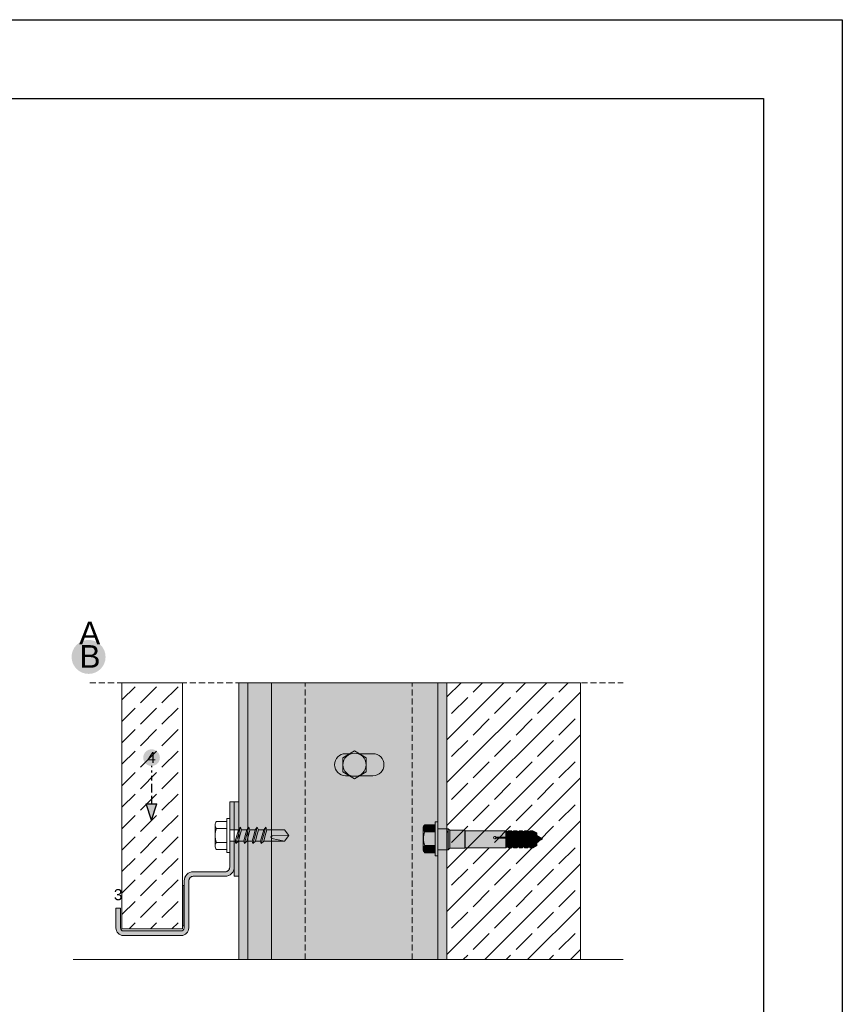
# Model space of a CAD drawing. Extents: x -106507 to -42801, y 48734 to 74234.
# Tile 69 of 69: x -45512 to -42801, y 70990 to 74234. Entities that reach past the tile are written whole.
import ezdxf

# ---------------------------------------------------------------- set-up
doc = ezdxf.new("R2010")
doc.units = 0
doc.header["$MEASUREMENT"] = 0
doc.linetypes.add('Hidden Line', pattern=[30, 20, -10])
for name, color, linetype, lineweight, true_color in [('2D - Ogólne_Pen_No__2', 7, 'Continuous', 15, 0x7f7f7f), ('2D - Ogólne_Pen_No__5', 7, 'Continuous', 25, 0x40a5ff), ('2D - Ogólne_Pen_No__82', 7, 'Continuous', 20, 0xaaaaaa), ('2D Drafting - General_Pen_No__102', 7, 'Continuous', 13, 0xcccccc), ('2D Drafting - General_Pen_No__141', 7, 'Continuous', 0, 0xe8e8e8), ('2D Drafting - General_Pen_No__2', 7, 'Continuous', 15, 0x7f7f7f), ('2D Drafting - General_Pen_No__5', 7, 'Continuous', 25, 0x40a5ff), ('2D Drafting - General_Pen_No__81', 7, 'Continuous', 20, 0x6a6a6a), ('2D Drafting - General_Pen_No__82', 7, 'Continuous', 20, 0xaaaaaa)]:
    doc.layers.add(name, color=color, linetype=linetype, lineweight=lineweight, true_color=true_color)
for name, color, linetype, lineweight in [('2D Drafting - General_Pen_No__1', 7, 'Continuous', 13), ('2D Drafting - General_Pen_No__121', 255, 'Continuous', 0), ('Opisy - Tekst_Pen_No__121', 255, 'Continuous', 0)]:
    doc.layers.add(name, color=color, linetype=linetype, lineweight=lineweight)
doc.styles.add('GENERATED_STYLE_4', font='arial.ttf')

msp = doc.modelspace()

# ---------------------------------------------------------------- hatches: boundary and pattern name
at = {"layer": '2D - Ogólne_Pen_No__5', "linetype": 'Continuous'}
for points in [[(-45340.57, 72134.76, 1), (-45228.56, 72134.76, 1)], [(-45104.42, 71802.91, 1), (-45049.66, 71802.91, 1)], [(-45104.42, 71802.91, 1), (-45049.66, 71802.91, 1)]]:
    msp.add_hatch(color=256, dxfattribs=at).paths.add_polyline_path(points, flags=0)
at = {"layer": '2D Drafting - General_Pen_No__102', "linetype": 'Continuous'}
for points in [[(-44804.54, 71565.31), (-44804.54, 71657), (-44819.54, 71657), (-44819.54, 71565.31)], [(-45194.54, 71307), (-45194.54, 71242, 0.4142136), (-45169.54, 71217), (-44979.54, 71217, 0.4142136), (-44954.54, 71242), (-44954.54, 71397, -0.4142136), (-44939.54, 71412), (-44834.54, 71412, 0.4142136), (-44804.54, 71442), (-44804.54, 71528.03), (-44819.54, 71528.03), (-44819.54, 71442, -0.4142136), (-44834.54, 71427), (-44939.54, 71427, 0.4142136), (-44969.54, 71397), (-44969.54, 71242, -0.4142136), (-44979.54, 71232), (-45169.54, 71232, -0.4142136), (-45179.54, 71242), (-45179.54, 71307)]]:
    msp.add_hatch(color=256, dxfattribs=at).paths.add_polyline_path(points, flags=0)
at = {"layer": '2D Drafting - General_Pen_No__121', "linetype": 'Continuous'}
for points in [[(-44133.49, 71535.88), (-44133.49, 71479.96), (-44142.81, 71479.96), (-44142.81, 71535.88), (-44142.81, 71591.8), (-44133.49, 71591.8)], [(-44133.49, 71535.88), (-44133.49, 71479.96), (-44142.81, 71479.96), (-44142.81, 71535.88), (-44142.81, 71591.8), (-44133.49, 71591.8)], [(-44142.81, 71558.79), (-44176.98, 71558.79, -0.4195601), (-44176.98, 71582.09), (-44142.81, 71582.09)], [(-44142.81, 71558.79), (-44176.98, 71558.79, -0.4195601), (-44176.98, 71582.09), (-44142.81, 71582.09)], [(-44181.25, 71535.88, 0.092424), (-44176.98, 71512.97, 0.201281), (-44181.87, 71501.32), (-44181.87, 71570.44, 0.201281), (-44176.98, 71558.79, 0.092424)], [(-44181.25, 71535.88, 0.092424), (-44176.98, 71512.97, 0.201281), (-44181.87, 71501.32), (-44181.87, 71570.44, 0.201281), (-44176.98, 71558.79, 0.092424)], [(-44142.81, 71512.97), (-44176.98, 71512.97, -0.092424), (-44181.25, 71535.88, -0.092424), (-44176.98, 71558.79), (-44142.81, 71558.79), (-44142.81, 71535.88)], [(-44142.81, 71512.97), (-44176.98, 71512.97, -0.092424), (-44181.25, 71535.88, -0.092424), (-44176.98, 71558.79), (-44142.81, 71558.79), (-44142.81, 71535.88)], [(-44103.49, 71499.2), (-44133.49, 71499.2), (-44133.49, 71535.88), (-44133.49, 71568.87), (-44103.49, 71568.87), (-44103.49, 71532)], [(-44133.49, 71499.2), (-44133.49, 71535.88), (-44133.49, 71568.87), (-44103.49, 71568.87), (-44103.49, 71532.95), (-44103.49, 71499.2)], [(-44103.49, 71499.2), (-44133.49, 71499.2), (-44133.49, 71535.88), (-44133.49, 71568.87), (-44103.49, 71568.87), (-44103.49, 71532)], [(-44133.49, 71499.2), (-44133.49, 71535.88), (-44133.49, 71568.87), (-44103.49, 71568.87), (-44103.49, 71532.95), (-44103.49, 71499.2)], [(-44103.49, 71499.3), (-44103.49, 71532), (-44103.49, 71568.87), (-44099.98, 71568.87), (-44099.98, 71499.3)], [(-44103.49, 71499.3), (-44103.49, 71532), (-44103.49, 71556.36), (-44099.98, 71560.73), (-44099.98, 71499.3)], [(-44099.98, 71499.3), (-44099.98, 71568.87), (-44099.8, 71568.87), (-44094.39, 71563.46), (-44094.39, 71504.71), (-44099.8, 71499.3)], [(-44099.98, 71499.3), (-44099.98, 71568.87), (-44099.8, 71568.87), (-44094.39, 71563.46), (-44094.39, 71504.71), (-44099.8, 71499.3)], [(-44094.39, 71504.61), (-44094.39, 71563.46), (-44044.64, 71563.46), (-44044.64, 71504.61)], [(-44094.39, 71504.61), (-44094.39, 71563.46), (-44044.64, 71563.46), (-44044.64, 71504.61)], [(-44044.64, 71504.61), (-44044.64, 71563.46), (-44043.4, 71562.21), (-44043.4, 71505.86)], [(-44044.64, 71504.61), (-44044.64, 71563.46), (-44043.4, 71562.21), (-44043.4, 71505.86)], [(-44043.4, 71505.86), (-44043.4, 71562.21), (-43908.98, 71562.21), (-43908.98, 71540.56), (-43942.29, 71540.56, 5.4750432), (-43942.29, 71537.6), (-43908.98, 71537.6), (-43908.98, 71505.86)], [(-44043.4, 71505.86), (-44043.4, 71562.21), (-43908.98, 71562.21), (-43908.98, 71540.56), (-43942.29, 71540.56, 5.4750432), (-43942.29, 71537.6), (-43908.98, 71537.6), (-43908.98, 71505.86)], [(-43901.54, 71559.26), (-43901.54, 71546.3), (-43908.98, 71540.56), (-43908.98, 71562.21), (-43905.24, 71559.26)], [(-43901.54, 71559.26), (-43901.54, 71546.3), (-43908.98, 71540.56), (-43908.98, 71562.21), (-43905.24, 71559.26)], [(-43891.18, 71562.21), (-43891.18, 71546.3), (-43901.54, 71546.3), (-43901.54, 71562.21)], [(-43891.18, 71562.21), (-43891.18, 71546.3), (-43901.54, 71546.3), (-43901.54, 71562.21)], [(-43883.74, 71559.26), (-43883.74, 71540.56), (-43891.18, 71546.3), (-43891.18, 71562.21), (-43887.44, 71559.26)], [(-43883.74, 71559.26), (-43883.74, 71540.56), (-43891.18, 71546.3), (-43891.18, 71562.21), (-43887.44, 71559.26)], [(-43873.39, 71562.21), (-43873.39, 71540.56), (-43883.74, 71540.56), (-43883.74, 71562.21)], [(-43873.39, 71562.21), (-43873.39, 71540.56), (-43883.74, 71540.56), (-43883.74, 71562.21)], [(-43873.39, 71540.56), (-43873.39, 71562.21), (-43869.64, 71559.26), (-43865.95, 71559.26), (-43865.95, 71546.3)], [(-43873.39, 71540.56), (-43873.39, 71562.21), (-43869.64, 71559.26), (-43865.95, 71559.26), (-43865.95, 71546.3)], [(-43855.59, 71562.21), (-43855.59, 71546.3), (-43865.95, 71546.3), (-43865.95, 71562.21)], [(-43855.59, 71562.21), (-43855.59, 71546.3), (-43865.95, 71546.3), (-43865.95, 71562.21)], [(-43848.15, 71559.26), (-43848.15, 71540.56), (-43855.59, 71546.3), (-43855.59, 71562.21), (-43851.85, 71559.26)], [(-43848.15, 71559.26), (-43848.15, 71540.56), (-43855.59, 71546.3), (-43855.59, 71562.21), (-43851.85, 71559.26)], [(-43837.79, 71562.21), (-43837.79, 71540.56), (-43848.15, 71540.56), (-43848.15, 71562.21)], [(-43837.79, 71562.21), (-43837.79, 71540.56), (-43848.15, 71540.56), (-43848.15, 71562.21)], [(-43830.35, 71559.26), (-43830.35, 71546.3), (-43837.79, 71540.56), (-43837.79, 71562.21), (-43834.05, 71559.26)], [(-43830.35, 71559.26), (-43830.35, 71546.3), (-43837.79, 71540.56), (-43837.79, 71562.21), (-43834.05, 71559.26)], [(-43830.35, 71546.3), (-43830.35, 71562.21), (-43820, 71562.21), (-43820, 71546.3)], [(-43830.35, 71546.3), (-43830.35, 71562.21), (-43820, 71562.21), (-43820, 71546.3)], [(-43807.62, 71539.16), (-43820, 71546.3), (-43820, 71562.21), (-43807.62, 71555.07)], [(-43807.62, 71539.16), (-43820, 71546.3), (-43820, 71562.21), (-43807.62, 71555.07)], [(-43908.98, 71537.6), (-43942.29, 71537.6, -5.4750432), (-43942.29, 71540.56), (-43908.98, 71540.56)], [(-43908.98, 71537.6), (-43942.29, 71537.6, -5.4750432), (-43942.29, 71540.56), (-43908.98, 71540.56)], [(-43908.98, 71540.56), (-43901.54, 71546.3), (-43901.54, 71543.35), (-43908.98, 71537.6)], [(-43908.98, 71540.56), (-43901.54, 71546.3), (-43901.54, 71543.35), (-43908.98, 71537.6)], [(-43901.54, 71508.82), (-43905.24, 71508.82), (-43908.98, 71505.86), (-43908.98, 71537.6), (-43901.54, 71543.35)], [(-43901.54, 71508.82), (-43905.24, 71508.82), (-43908.98, 71505.86), (-43908.98, 71537.6), (-43901.54, 71543.35)], [(-43901.54, 71546.3), (-43891.18, 71546.3), (-43891.18, 71543.35), (-43901.54, 71543.35)], [(-43901.54, 71546.3), (-43891.18, 71546.3), (-43891.18, 71543.35), (-43901.54, 71543.35)], [(-43901.54, 71505.86), (-43901.54, 71543.35), (-43891.18, 71543.35), (-43891.18, 71505.86)], [(-43901.54, 71505.86), (-43901.54, 71543.35), (-43891.18, 71543.35), (-43891.18, 71505.86)], [(-43883.74, 71537.6), (-43891.18, 71543.35), (-43891.18, 71546.3), (-43883.74, 71540.56)], [(-43883.74, 71537.6), (-43891.18, 71543.35), (-43891.18, 71546.3), (-43883.74, 71540.56)], [(-43883.74, 71508.82), (-43887.44, 71508.82), (-43891.18, 71505.86), (-43891.18, 71543.35), (-43883.74, 71537.6)], [(-43883.74, 71508.82), (-43887.44, 71508.82), (-43891.18, 71505.86), (-43891.18, 71543.35), (-43883.74, 71537.6)], [(-43883.74, 71540.56), (-43873.39, 71540.56), (-43873.39, 71537.6), (-43883.74, 71537.6)], [(-43883.74, 71540.56), (-43873.39, 71540.56), (-43873.39, 71537.6), (-43883.74, 71537.6)], [(-43883.74, 71505.86), (-43883.74, 71537.6), (-43873.39, 71537.6), (-43873.39, 71505.86)], [(-43883.74, 71505.86), (-43883.74, 71537.6), (-43873.39, 71537.6), (-43873.39, 71505.86)], [(-43865.95, 71543.35), (-43873.39, 71537.6), (-43873.39, 71540.56), (-43865.95, 71546.3)], [(-43865.95, 71543.35), (-43873.39, 71537.6), (-43873.39, 71540.56), (-43865.95, 71546.3)], [(-43865.95, 71508.82), (-43869.64, 71508.82), (-43873.39, 71505.86), (-43873.39, 71537.6), (-43865.95, 71543.35)], [(-43865.95, 71508.82), (-43869.64, 71508.82), (-43873.39, 71505.86), (-43873.39, 71537.6), (-43865.95, 71543.35)], [(-43855.59, 71543.35), (-43865.95, 71543.35), (-43865.95, 71546.3), (-43855.59, 71546.3)], [(-43855.59, 71543.35), (-43865.95, 71543.35), (-43865.95, 71546.3), (-43855.59, 71546.3)], [(-43855.59, 71505.86), (-43865.95, 71505.86), (-43865.95, 71543.35), (-43855.59, 71543.35)], [(-43855.59, 71505.86), (-43865.95, 71505.86), (-43865.95, 71543.35), (-43855.59, 71543.35)], [(-43848.15, 71537.6), (-43855.59, 71543.35), (-43855.59, 71546.3), (-43848.15, 71540.56)], [(-43848.15, 71537.6), (-43855.59, 71543.35), (-43855.59, 71546.3), (-43848.15, 71540.56)], [(-43848.15, 71508.82), (-43851.85, 71508.82), (-43855.59, 71505.86), (-43855.59, 71543.35), (-43848.15, 71537.6)], [(-43848.15, 71508.82), (-43851.85, 71508.82), (-43855.59, 71505.86), (-43855.59, 71543.35), (-43848.15, 71537.6)], [(-43848.15, 71540.56), (-43837.79, 71540.56), (-43837.79, 71537.6), (-43848.15, 71537.6)], [(-43848.15, 71540.56), (-43837.79, 71540.56), (-43837.79, 71537.6), (-43848.15, 71537.6)], [(-43837.79, 71505.86), (-43848.15, 71505.86), (-43848.15, 71537.6), (-43837.79, 71537.6)], [(-43837.79, 71505.86), (-43848.15, 71505.86), (-43848.15, 71537.6), (-43837.79, 71537.6)], [(-43837.79, 71540.56), (-43830.35, 71546.3), (-43830.35, 71543.35), (-43837.79, 71537.6)], [(-43837.79, 71540.56), (-43830.35, 71546.3), (-43830.35, 71543.35), (-43837.79, 71537.6)], [(-43830.35, 71508.82), (-43834.05, 71508.82), (-43837.79, 71505.86), (-43837.79, 71537.6), (-43830.35, 71543.35)], [(-43830.35, 71508.82), (-43834.05, 71508.82), (-43837.79, 71505.86), (-43837.79, 71537.6), (-43830.35, 71543.35)], [(-43830.35, 71546.3), (-43820, 71546.3), (-43820, 71543.35), (-43830.35, 71543.35)], [(-43830.35, 71546.3), (-43820, 71546.3), (-43820, 71543.35), (-43830.35, 71543.35)], [(-43830.35, 71505.86), (-43830.35, 71543.35), (-43820, 71543.35), (-43820, 71505.86)], [(-43830.35, 71505.86), (-43830.35, 71543.35), (-43820, 71543.35), (-43820, 71505.86)], [(-43807.62, 71536.2), (-43820, 71543.35), (-43820, 71546.3), (-43807.62, 71539.16)], [(-43807.62, 71536.2), (-43820, 71543.35), (-43820, 71546.3), (-43807.62, 71539.16)], [(-43807.62, 71513.01), (-43820, 71505.86), (-43820, 71543.35), (-43807.62, 71536.2)], [(-43807.62, 71513.01), (-43820, 71505.86), (-43820, 71543.35), (-43807.62, 71536.2)], [(-43788.89, 71535.78), (-43807.62, 71524.97), (-43807.62, 71546.59)], [(-43788.89, 71535.78), (-43807.62, 71524.97), (-43807.62, 71546.59)], [(-44142.81, 71489.67), (-44176.98, 71489.67, -0.4195601), (-44176.98, 71512.97), (-44142.81, 71512.97)], [(-44142.81, 71489.67), (-44176.98, 71489.67, -0.4195601), (-44176.98, 71512.97), (-44142.81, 71512.97)]]:
    msp.add_hatch(color=256, dxfattribs=at).paths.add_polyline_path(points, flags=0)
at = {"layer": '2D Drafting - General_Pen_No__141', "linetype": 'Continuous'}
msp.add_hatch(color=256, dxfattribs=at).paths.add_polyline_path([(-44789.54, 71137.8), (-44103.49, 71137.8), (-44103.49, 72049.72), (-44789.54, 72049.72)], flags=0)
at = {"layer": '2D Drafting - General_Pen_No__5', "linetype": 'Continuous'}
msp.add_hatch(color=256, dxfattribs=at).paths.add_polyline_path([(-45059.76, 71651.04), (-45094.32, 71651.04), (-45077.04, 71596.94)], flags=0)
at = {"layer": '2D Drafting - General_Pen_No__81', "linetype": 'Continuous'}
h = msp.add_hatch(dxfattribs=at)
h.set_pattern_fill('Beton', color=256, style=0, pattern_type=2)
h.set_pattern_definition([(45, (0, 0), (-70.71068, 70.71068), [75, -25]), (45, (7e-15, 70.71), (-70.71068, 70.71068), [75, -25])])
h.paths.add_polyline_path([(-45174.54, 71238.45), (-44974.54, 71238.45), (-44974.54, 72049.72), (-45174.54, 72049.72)], flags=0)
h = msp.add_hatch(dxfattribs=at)
h.set_pattern_fill('Solid___Dashed', color=256, style=0, pattern_type=2)
h.set_pattern_definition([(45, (0, 0), (-70.71068, 70.71068), []), (45, (-35.36, 35.36), (-70.71068, 70.71068), [75, -25])])
h.paths.add_polyline_path([(-44103.49, 72049.72), (-44103.49, 71137.8), (-43663.74, 71137.8), (-43663.74, 71793.71), (-43663.74, 72049.72)], flags=0)
msp.add_hatch(color=256, dxfattribs=at).paths.add_polyline_path([(-44974.45, 71381.35), (-44969.54, 71381.35), (-44969.54, 71248.54), (-44974.45, 71248.54)], flags=0)
at = {"layer": '2D Drafting - General_Pen_No__82', "linetype": 'Continuous'}
for points in [[(-44804.54, 71565.31), (-44789.54, 71565.31), (-44789.54, 71657), (-44804.54, 71657)], [(-44804.54, 71412), (-44789.54, 71412), (-44789.54, 71528.03), (-44804.54, 71528.03)]]:
    msp.add_hatch(color=256, dxfattribs=at).paths.add_polyline_path(points, flags=0)

# ---------------------------------------------------------------- linework, layer by layer
at = {"layer": '2D - Ogólne_Pen_No__2', "linetype": 'Continuous'}
for p, q in [((-44099.8, 71568.87), (-44103.49, 71568.87)), ((-44099.8, 71568.87), (-44103.49, 71568.87)), ((-44094.39, 71563.46), (-44099.8, 71568.87)), ((-44094.39, 71563.46), (-44099.8, 71568.87)), ((-44044.64, 71563.46), (-44094.39, 71563.46)), ((-44094.39, 71563.46), (-44094.39, 71504.61)), ((-44044.64, 71563.46), (-44094.39, 71563.46)), ((-44094.39, 71563.46), (-44094.39, 71504.61)), ((-44043.4, 71562.21), (-44044.64, 71563.46)), ((-44044.64, 71563.46), (-44044.64, 71504.61)), ((-44043.4, 71562.21), (-44044.64, 71563.46)), ((-44044.64, 71563.46), (-44044.64, 71504.61)), ((-43908.98, 71562.21), (-44043.4, 71562.21)), ((-44043.4, 71505.86), (-44043.4, 71562.21)), ((-43908.98, 71562.21), (-44043.4, 71562.21)), ((-44043.4, 71505.86), (-44043.4, 71562.21)), ((-43905.24, 71559.26), (-43908.98, 71562.21)), ((-43908.98, 71562.21), (-43908.98, 71505.86)), ((-43905.24, 71559.26), (-43908.98, 71562.21)), ((-43908.98, 71562.21), (-43908.98, 71505.86)), ((-43901.54, 71559.26), (-43905.24, 71559.26)), ((-43901.54, 71559.26), (-43905.24, 71559.26)), ((-43901.54, 71562.21), (-43901.54, 71559.26)), ((-43891.18, 71562.21), (-43901.54, 71562.21)), ((-43901.54, 71562.21), (-43901.54, 71505.86)), ((-43901.54, 71562.21), (-43901.54, 71559.26)), ((-43891.18, 71562.21), (-43901.54, 71562.21)), ((-43901.54, 71562.21), (-43901.54, 71505.86)), ((-43887.44, 71559.26), (-43891.18, 71562.21)), ((-43891.18, 71562.21), (-43891.18, 71505.86)), ((-43887.44, 71559.26), (-43891.18, 71562.21)), ((-43891.18, 71562.21), (-43891.18, 71505.86)), ((-43883.74, 71559.26), (-43887.44, 71559.26)), ((-43883.74, 71559.26), (-43887.44, 71559.26)), ((-43883.74, 71562.21), (-43883.74, 71559.26)), ((-43873.39, 71562.21), (-43883.74, 71562.21)), ((-43883.74, 71562.21), (-43883.74, 71505.86)), ((-43883.74, 71562.21), (-43883.74, 71559.26)), ((-43873.39, 71562.21), (-43883.74, 71562.21)), ((-43883.74, 71562.21), (-43883.74, 71505.86)), ((-43869.64, 71559.26), (-43873.39, 71562.21)), ((-43873.39, 71562.21), (-43873.39, 71505.86)), ((-43869.64, 71559.26), (-43873.39, 71562.21)), ((-43873.39, 71562.21), (-43873.39, 71505.86)), ((-43865.95, 71559.26), (-43869.64, 71559.26)), ((-43865.95, 71559.26), (-43869.64, 71559.26)), ((-43865.95, 71562.21), (-43865.95, 71559.26)), ((-43855.59, 71562.21), (-43865.95, 71562.21)), ((-43865.95, 71562.21), (-43865.95, 71505.86)), ((-43865.95, 71562.21), (-43865.95, 71559.26)), ((-43855.59, 71562.21), (-43865.95, 71562.21)), ((-43865.95, 71562.21), (-43865.95, 71505.86)), ((-43851.85, 71559.26), (-43855.59, 71562.21)), ((-43855.59, 71562.21), (-43855.59, 71505.86)), ((-43851.85, 71559.26), (-43855.59, 71562.21)), ((-43855.59, 71562.21), (-43855.59, 71505.86)), ((-43848.15, 71559.26), (-43851.85, 71559.26)), ((-43848.15, 71559.26), (-43851.85, 71559.26)), ((-43848.15, 71562.21), (-43848.15, 71559.26)), ((-43837.79, 71562.21), (-43848.15, 71562.21)), ((-43848.15, 71562.21), (-43848.15, 71505.86)), ((-43848.15, 71562.21), (-43848.15, 71559.26)), ((-43837.79, 71562.21), (-43848.15, 71562.21)), ((-43848.15, 71562.21), (-43848.15, 71505.86)), ((-43834.05, 71559.26), (-43837.79, 71562.21)), ((-43837.79, 71562.21), (-43837.79, 71505.86)), ((-43834.05, 71559.26), (-43837.79, 71562.21)), ((-43837.79, 71562.21), (-43837.79, 71505.86)), ((-43830.35, 71559.26), (-43834.05, 71559.26)), ((-43830.35, 71559.26), (-43834.05, 71559.26)), ((-43830.35, 71562.21), (-43830.35, 71505.86)), ((-43820, 71562.21), (-43830.35, 71562.21)), ((-43830.35, 71562.21), (-43830.35, 71505.86)), ((-43820, 71562.21), (-43830.35, 71562.21)), ((-43807.62, 71555.07), (-43820, 71562.21)), ((-43820, 71562.21), (-43820, 71505.86)), ((-43807.62, 71555.07), (-43820, 71562.21)), ((-43820, 71562.21), (-43820, 71505.86)), ((-43807.62, 71555.07), (-43807.62, 71513.01)), ((-43807.62, 71555.07), (-43807.62, 71513.01)), ((-44103.49, 71499.3), (-44103.49, 71533.05)), ((-44103.49, 71499.3), (-44103.49, 71533.05)), ((-43908.98, 71540.56), (-43942.29, 71540.56)), ((-43908.98, 71540.56), (-43942.29, 71540.56)), ((-43908.98, 71537.6), (-43942.29, 71537.6)), ((-43908.98, 71537.6), (-43942.29, 71537.6)), ((-43901.54, 71546.3), (-43908.98, 71540.56)), ((-43901.54, 71546.3), (-43908.98, 71540.56)), ((-43901.54, 71543.35), (-43908.98, 71537.6)), ((-43901.54, 71543.35), (-43908.98, 71537.6)), ((-43891.18, 71546.3), (-43901.54, 71546.3)), ((-43891.18, 71546.3), (-43901.54, 71546.3)), ((-43891.18, 71543.35), (-43901.54, 71543.35)), ((-43891.18, 71543.35), (-43901.54, 71543.35)), ((-43883.74, 71540.56), (-43891.18, 71546.3)), ((-43883.74, 71540.56), (-43891.18, 71546.3)), ((-43883.74, 71537.6), (-43891.18, 71543.35)), ((-43883.74, 71537.6), (-43891.18, 71543.35)), ((-43873.39, 71540.56), (-43883.74, 71540.56)), ((-43873.39, 71540.56), (-43883.74, 71540.56)), ((-43873.39, 71537.6), (-43883.74, 71537.6)), ((-43873.39, 71537.6), (-43883.74, 71537.6)), ((-43865.95, 71546.3), (-43873.39, 71540.56)), ((-43865.95, 71546.3), (-43873.39, 71540.56)), ((-43865.95, 71543.35), (-43873.39, 71537.6)), ((-43865.95, 71543.35), (-43873.39, 71537.6)), ((-43855.59, 71546.3), (-43865.95, 71546.3)), ((-43855.59, 71546.3), (-43865.95, 71546.3)), ((-43855.59, 71543.35), (-43865.95, 71543.35)), ((-43855.59, 71543.35), (-43865.95, 71543.35)), ((-43848.15, 71540.56), (-43855.59, 71546.3)), ((-43848.15, 71540.56), (-43855.59, 71546.3)), ((-43848.15, 71537.6), (-43855.59, 71543.35)), ((-43848.15, 71537.6), (-43855.59, 71543.35)), ((-43837.79, 71540.56), (-43848.15, 71540.56)), ((-43837.79, 71540.56), (-43848.15, 71540.56)), ((-43837.79, 71537.6), (-43848.15, 71537.6)), ((-43837.79, 71537.6), (-43848.15, 71537.6)), ((-43830.35, 71546.3), (-43837.79, 71540.56)), ((-43830.35, 71546.3), (-43837.79, 71540.56)), ((-43830.35, 71543.35), (-43837.79, 71537.6)), ((-43830.35, 71543.35), (-43837.79, 71537.6)), ((-43820, 71546.3), (-43830.35, 71546.3)), ((-43820, 71546.3), (-43830.35, 71546.3)), ((-43820, 71543.35), (-43830.35, 71543.35)), ((-43820, 71543.35), (-43830.35, 71543.35)), ((-43807.62, 71539.16), (-43820, 71546.3)), ((-43807.62, 71539.16), (-43820, 71546.3)), ((-43807.62, 71536.2), (-43820, 71543.35)), ((-43807.62, 71536.2), (-43820, 71543.35)), ((-43807.62, 71546.59), (-43788.89, 71535.78)), ((-43807.62, 71546.59), (-43788.89, 71535.78)), ((-43807.62, 71524.97), (-43788.89, 71535.78)), ((-43807.62, 71524.97), (-43788.89, 71535.78)), ((-44099.8, 71499.3), (-44103.49, 71499.3)), ((-44099.8, 71499.3), (-44103.49, 71499.3)), ((-44099.8, 71499.2), (-44103.49, 71499.2)), ((-44099.8, 71499.2), (-44103.49, 71499.2)), ((-44094.39, 71504.71), (-44099.8, 71499.3)), ((-44094.39, 71504.71), (-44099.8, 71499.3)), ((-44094.39, 71504.61), (-44099.8, 71499.2)), ((-44094.39, 71504.61), (-44099.8, 71499.2)), ((-44044.64, 71504.61), (-44094.39, 71504.61)), ((-44044.64, 71504.61), (-44094.39, 71504.61)), ((-44043.4, 71505.86), (-44044.64, 71504.61)), ((-44043.4, 71505.86), (-44044.64, 71504.61)), ((-43908.98, 71505.86), (-44043.4, 71505.86)), ((-43908.98, 71505.86), (-44043.4, 71505.86)), ((-43905.24, 71508.82), (-43908.98, 71505.86)), ((-43905.24, 71508.82), (-43908.98, 71505.86)), ((-43901.54, 71508.82), (-43905.24, 71508.82)), ((-43901.54, 71508.82), (-43905.24, 71508.82)), ((-43901.54, 71505.86), (-43901.54, 71508.82)), ((-43901.54, 71505.86), (-43901.54, 71508.82)), ((-43891.18, 71505.86), (-43901.54, 71505.86)), ((-43891.18, 71505.86), (-43901.54, 71505.86)), ((-43887.44, 71508.82), (-43891.18, 71505.86)), ((-43887.44, 71508.82), (-43891.18, 71505.86)), ((-43883.74, 71508.82), (-43887.44, 71508.82)), ((-43883.74, 71508.82), (-43887.44, 71508.82)), ((-43883.74, 71505.86), (-43883.74, 71508.82)), ((-43883.74, 71505.86), (-43883.74, 71508.82)), ((-43873.39, 71505.86), (-43883.74, 71505.86)), ((-43873.39, 71505.86), (-43883.74, 71505.86)), ((-43869.64, 71508.82), (-43873.39, 71505.86)), ((-43869.64, 71508.82), (-43873.39, 71505.86)), ((-43865.95, 71508.82), (-43869.64, 71508.82)), ((-43865.95, 71508.82), (-43869.64, 71508.82)), ((-43865.95, 71505.86), (-43865.95, 71508.82)), ((-43865.95, 71505.86), (-43865.95, 71508.82)), ((-43855.59, 71505.86), (-43865.95, 71505.86)), ((-43855.59, 71505.86), (-43865.95, 71505.86)), ((-43851.85, 71508.82), (-43855.59, 71505.86)), ((-43851.85, 71508.82), (-43855.59, 71505.86)), ((-43848.15, 71508.82), (-43851.85, 71508.82)), ((-43848.15, 71508.82), (-43851.85, 71508.82)), ((-43848.15, 71505.86), (-43848.15, 71508.82)), ((-43848.15, 71505.86), (-43848.15, 71508.82)), ((-43837.79, 71505.86), (-43848.15, 71505.86)), ((-43837.79, 71505.86), (-43848.15, 71505.86)), ((-43834.05, 71508.82), (-43837.79, 71505.86)), ((-43834.05, 71508.82), (-43837.79, 71505.86)), ((-43830.35, 71508.82), (-43834.05, 71508.82)), ((-43830.35, 71508.82), (-43834.05, 71508.82)), ((-43820, 71505.86), (-43830.35, 71505.86)), ((-43820, 71505.86), (-43830.35, 71505.86)), ((-43807.62, 71513.01), (-43820, 71505.86)), ((-43807.62, 71513.01), (-43820, 71505.86))]:
    msp.add_line(p, q, dxfattribs=at)
at = {"layer": '2D - Ogólne_Pen_No__5', "linetype": 'Continuous'}
for p, q in [((-45077.04, 71775.53), (-45077.04, 71771.87)), ((-45077.04, 71760.89), (-45077.04, 71753.57)), ((-45077.04, 71742.59), (-45077.04, 71727.95)), ((-45077.04, 71716.98), (-45077.04, 71687.7)), ((-45094.32, 71651.04), (-45059.76, 71651.04)), ((-45077.04, 71596.94), (-45094.32, 71651.04)), ((-45077.04, 71676.72), (-45077.04, 71651.04)), ((-45077.04, 71596.94), (-45059.76, 71651.04))]:
    msp.add_line(p, q, dxfattribs=at)
at = {"layer": '2D - Ogólne_Pen_No__82', "linetype": 'Continuous'}
msp.add_arc((-43946.2, 71539.08), 4.18, 20.70161, 339.29839, dxfattribs=at)
msp.add_arc((-43946.2, 71539.08), 4.18, 20.70161, 339.29839, dxfattribs=at)
at = {"layer": '2D Drafting - General_Pen_No__1', "linetype": 'Continuous', "flags": 128}
for points in [[(-45059.76, 71651.04), (-45094.32, 71651.04), (-45077.04, 71596.94)], [(-44804.54, 71565.31), (-44789.54, 71565.31), (-44789.54, 71657), (-44804.54, 71657)], [(-44804.54, 71412), (-44789.54, 71412), (-44789.54, 71528.03), (-44804.54, 71528.03)]]:
    msp.add_lwpolyline(points, close=True, dxfattribs=at)
at = {"layer": '2D Drafting - General_Pen_No__2', "linetype": 'Hidden Line'}
for p, q in [((-45280.69, 72049.72), (-43523.35, 72049.72)), ((-44570.48, 71137.8), (-44570.48, 72049.72)), ((-44217.76, 71137.8), (-44217.76, 72049.72))]:
    msp.add_line(p, q, dxfattribs=at)
at = {"layer": '2D Drafting - General_Pen_No__2', "linetype": 'Continuous'}
for p, q in [((-44789.54, 71137.8), (-44789.54, 72049.72)), ((-44759.54, 71137.8), (-44759.54, 72049.72)), ((-44681.21, 71137.8), (-44681.21, 72049.72)), ((-44486.53, 72049.72), (-44303.49, 72049.72)), ((-44133.49, 71137.8), (-44133.49, 72049.72)), ((-44103.49, 71137.8), (-44103.49, 72049.72)), ((-43663.74, 71137.8), (-43663.74, 72049.72)), ((-44446.14, 71802.53), (-44407.97, 71825.53)), ((-44424.08, 71815.82), (-44437.83, 71815.82)), ((-44369.81, 71802.53), (-44407.97, 71825.53)), ((-44347.66, 71815.82), (-44391.86, 71815.82)), ((-44446.14, 71802.53), (-44446.14, 71756.53)), ((-44369.81, 71802.53), (-44369.81, 71756.53)), ((-44446.14, 71756.53), (-44407.97, 71733.53)), ((-44369.81, 71756.53), (-44407.97, 71733.53)), ((-44437.83, 71743.24), (-44424.08, 71743.24)), ((-44391.86, 71743.24), (-44347.66, 71743.24)), ((-44804.54, 71657), (-44819.54, 71657)), ((-44819.54, 71657), (-44819.54, 71442)), ((-44804.54, 71657), (-44804.54, 71412)), ((-44804.54, 71657), (-44789.54, 71657)), ((-44804.54, 71657), (-44804.54, 71442)), ((-44863.03, 71592.88), (-44828.86, 71592.88)), ((-44828.86, 71546.67), (-44828.86, 71602.59)), ((-44828.86, 71602.59), (-44819.54, 71602.59)), ((-44819.54, 71602.59), (-44819.54, 71546.67)), ((-44142.81, 71535.88), (-44142.81, 71591.8)), ((-44142.81, 71591.8), (-44133.49, 71591.8)), ((-44142.81, 71535.88), (-44142.81, 71591.8)), ((-44142.81, 71591.8), (-44133.49, 71591.8)), ((-44133.49, 71591.8), (-44133.49, 71535.88)), ((-44133.49, 71591.8), (-44133.49, 71535.88)), ((-44867.92, 71512.11), (-44867.92, 71581.23)), ((-44863.03, 71569.59), (-44828.86, 71569.59)), ((-44819.54, 71565.31), (-44791.02, 71565.31)), ((-44791.02, 71565.31), (-44796.01, 71546.67)), ((-44784.43, 71573.51), (-44791.62, 71546.67)), ((-44784.43, 71573.51), (-44791.02, 71565.31)), ((-44780.62, 71565.31), (-44785.61, 71546.67)), ((-44780.62, 71565.31), (-44784.43, 71573.51)), ((-44780.62, 71565.31), (-44763.18, 71565.31)), ((-44763.18, 71565.31), (-44768.17, 71546.67)), ((-44756.58, 71573.51), (-44763.78, 71546.67)), ((-44756.58, 71573.51), (-44763.18, 71565.31)), ((-44752.78, 71565.31), (-44757.77, 71546.67)), ((-44752.78, 71565.31), (-44756.58, 71573.51)), ((-44752.78, 71565.31), (-44735.33, 71565.31)), ((-44735.33, 71565.31), (-44740.33, 71546.67)), ((-44728.74, 71573.51), (-44735.93, 71546.67)), ((-44728.74, 71573.51), (-44735.33, 71565.31)), ((-44724.94, 71565.31), (-44729.93, 71546.67)), ((-44724.94, 71565.31), (-44728.74, 71573.51)), ((-44724.94, 71565.31), (-44707.49, 71565.31)), ((-44707.49, 71565.31), (-44712.49, 71546.67)), ((-44700.9, 71573.51), (-44708.09, 71546.67)), ((-44700.9, 71573.51), (-44707.49, 71565.31)), ((-44697.1, 71565.31), (-44702.09, 71546.67)), ((-44697.1, 71565.31), (-44700.9, 71573.51)), ((-44697.1, 71565.31), (-44638.58, 71565.31)), ((-44638.58, 71565.31), (-44624.6, 71546.67)), ((-44181.87, 71501.32), (-44181.87, 71570.44)), ((-44181.87, 71501.32), (-44181.87, 71570.44)), ((-44176.98, 71582.09), (-44142.81, 71582.09)), ((-44176.98, 71582.09), (-44142.81, 71582.09)), ((-44176.98, 71558.79), (-44142.81, 71558.79)), ((-44176.98, 71558.79), (-44142.81, 71558.79)), ((-44133.49, 71568.87), (-44103.49, 71568.87)), ((-44133.49, 71568.87), (-44103.49, 71568.87)), ((-44863.03, 71523.76), (-44828.86, 71523.76)), ((-44828.86, 71546.67), (-44828.86, 71490.75)), ((-44819.54, 71490.75), (-44819.54, 71546.67)), ((-44819.54, 71528.03), (-44801.01, 71528.03)), ((-44801.01, 71528.03), (-44796.01, 71546.67)), ((-44801.01, 71528.03), (-44798.81, 71519.83)), ((-44798.81, 71519.83), (-44791.62, 71546.67)), ((-44798.81, 71519.83), (-44790.61, 71528.03)), ((-44790.61, 71528.03), (-44785.61, 71546.67)), ((-44790.61, 71528.03), (-44773.16, 71528.03)), ((-44773.16, 71528.03), (-44768.17, 71546.67)), ((-44773.16, 71528.03), (-44770.97, 71519.83)), ((-44770.97, 71519.83), (-44763.78, 71546.67)), ((-44770.97, 71519.83), (-44762.77, 71528.03)), ((-44762.77, 71528.03), (-44757.77, 71546.67)), ((-44762.77, 71528.03), (-44745.32, 71528.03)), ((-44745.32, 71528.03), (-44740.33, 71546.67)), ((-44745.32, 71528.03), (-44743.13, 71519.83)), ((-44743.13, 71519.83), (-44735.93, 71546.67)), ((-44743.13, 71519.83), (-44734.93, 71528.03)), ((-44734.93, 71528.03), (-44729.93, 71546.67)), ((-44734.93, 71528.03), (-44717.48, 71528.03)), ((-44717.48, 71528.03), (-44712.49, 71546.67)), ((-44717.48, 71528.03), (-44715.29, 71519.83)), ((-44715.29, 71519.83), (-44708.09, 71546.67)), ((-44715.29, 71519.83), (-44707.09, 71528.03)), ((-44707.09, 71528.03), (-44702.09, 71546.67)), ((-44707.09, 71528.03), (-44638.58, 71528.03)), ((-44684.4, 71542.24), (-44679.55, 71544.94)), ((-44680.63, 71536.04), (-44684.4, 71542.24)), ((-44638.58, 71528.03), (-44680.63, 71536.04)), ((-44679.55, 71544.94), (-44624.6, 71546.67)), ((-44638.58, 71528.03), (-44624.6, 71546.67)), ((-44142.81, 71535.88), (-44142.81, 71479.96)), ((-44142.81, 71535.88), (-44142.81, 71479.96)), ((-44133.49, 71479.96), (-44133.49, 71535.88)), ((-44133.49, 71479.96), (-44133.49, 71535.88)), ((-44863.03, 71500.46), (-44828.86, 71500.46)), ((-44828.86, 71490.75), (-44819.54, 71490.75)), ((-44176.98, 71512.97), (-44142.81, 71512.97)), ((-44176.98, 71512.97), (-44142.81, 71512.97)), ((-44176.98, 71489.67), (-44142.81, 71489.67)), ((-44176.98, 71489.67), (-44142.81, 71489.67)), ((-44133.49, 71499.2), (-44103.49, 71499.2)), ((-44133.49, 71499.2), (-44103.49, 71499.2)), ((-44142.81, 71479.96), (-44133.49, 71479.96)), ((-44142.81, 71479.96), (-44133.49, 71479.96)), ((-44834.54, 71427), (-44939.54, 71427)), ((-44969.54, 71397), (-44969.54, 71242)), ((-44954.54, 71397), (-44954.54, 71242)), ((-44834.54, 71412), (-44939.54, 71412)), ((-44804.54, 71412), (-44789.54, 71412)), ((-45194.54, 71307), (-45194.54, 71242)), ((-45179.54, 71307), (-45179.54, 71242)), ((-44979.54, 71232), (-45169.54, 71232)), ((-44979.54, 71217), (-45169.54, 71217)), ((-44979.54, 71217), (-45169.54, 71217)), ((-45335.79, 71137.8), (-43523.35, 71137.8)), ((-44803.77, 71137.8), (-44638.12, 71137.8))]:
    msp.add_line(p, q, dxfattribs=at)
at = {"layer": '2D Drafting - General_Pen_No__2', "linetype": 'Continuous', "flags": 128}
for points in [[(-45174.54, 71238.45), (-44974.54, 71238.45), (-44974.54, 72049.72), (-45174.54, 72049.72)], [(-44789.54, 71137.8), (-44103.49, 71137.8), (-44103.49, 72049.72), (-44789.54, 72049.72)], [(-44103.49, 72049.72), (-44103.49, 71137.8), (-43663.74, 71137.8), (-43663.74, 71793.71), (-43663.74, 72049.72)], [(-44804.54, 71565.31), (-44804.54, 71657), (-44819.54, 71657), (-44819.54, 71565.31)], [(-44133.49, 71535.88), (-44133.49, 71479.96), (-44142.81, 71479.96), (-44142.81, 71535.88), (-44142.81, 71591.8), (-44133.49, 71591.8)], [(-44133.49, 71535.88), (-44133.49, 71479.96), (-44142.81, 71479.96), (-44142.81, 71535.88), (-44142.81, 71591.8), (-44133.49, 71591.8)], [(-44103.49, 71499.2), (-44133.49, 71499.2), (-44133.49, 71535.88), (-44133.49, 71568.87), (-44103.49, 71568.87), (-44103.49, 71532)], [(-44133.49, 71499.2), (-44133.49, 71535.88), (-44133.49, 71568.87), (-44103.49, 71568.87), (-44103.49, 71532.95), (-44103.49, 71499.2)], [(-44103.49, 71499.2), (-44133.49, 71499.2), (-44133.49, 71535.88), (-44133.49, 71568.87), (-44103.49, 71568.87), (-44103.49, 71532)], [(-44133.49, 71499.2), (-44133.49, 71535.88), (-44133.49, 71568.87), (-44103.49, 71568.87), (-44103.49, 71532.95), (-44103.49, 71499.2)], [(-44103.49, 71499.3), (-44103.49, 71532), (-44103.49, 71568.87), (-44099.98, 71568.87), (-44099.98, 71499.3)], [(-44103.49, 71499.3), (-44103.49, 71532), (-44103.49, 71556.36), (-44099.98, 71560.73), (-44099.98, 71499.3)], [(-44099.98, 71499.3), (-44099.98, 71568.87), (-44099.8, 71568.87), (-44094.39, 71563.46), (-44094.39, 71504.71), (-44099.8, 71499.3)], [(-44099.98, 71499.3), (-44099.98, 71568.87), (-44099.8, 71568.87), (-44094.39, 71563.46), (-44094.39, 71504.71), (-44099.8, 71499.3)], [(-44094.39, 71504.61), (-44094.39, 71563.46), (-44044.64, 71563.46), (-44044.64, 71504.61)], [(-44094.39, 71504.61), (-44094.39, 71563.46), (-44044.64, 71563.46), (-44044.64, 71504.61)], [(-44044.64, 71504.61), (-44044.64, 71563.46), (-44043.4, 71562.21), (-44043.4, 71505.86)], [(-44044.64, 71504.61), (-44044.64, 71563.46), (-44043.4, 71562.21), (-44043.4, 71505.86)], [(-43901.54, 71559.26), (-43901.54, 71546.3), (-43908.98, 71540.56), (-43908.98, 71562.21), (-43905.24, 71559.26)], [(-43901.54, 71559.26), (-43901.54, 71546.3), (-43908.98, 71540.56), (-43908.98, 71562.21), (-43905.24, 71559.26)], [(-43891.18, 71562.21), (-43891.18, 71546.3), (-43901.54, 71546.3), (-43901.54, 71562.21)], [(-43891.18, 71562.21), (-43891.18, 71546.3), (-43901.54, 71546.3), (-43901.54, 71562.21)], [(-43883.74, 71559.26), (-43883.74, 71540.56), (-43891.18, 71546.3), (-43891.18, 71562.21), (-43887.44, 71559.26)], [(-43883.74, 71559.26), (-43883.74, 71540.56), (-43891.18, 71546.3), (-43891.18, 71562.21), (-43887.44, 71559.26)], [(-43873.39, 71562.21), (-43873.39, 71540.56), (-43883.74, 71540.56), (-43883.74, 71562.21)], [(-43873.39, 71562.21), (-43873.39, 71540.56), (-43883.74, 71540.56), (-43883.74, 71562.21)], [(-43873.39, 71540.56), (-43873.39, 71562.21), (-43869.64, 71559.26), (-43865.95, 71559.26), (-43865.95, 71546.3)], [(-43873.39, 71540.56), (-43873.39, 71562.21), (-43869.64, 71559.26), (-43865.95, 71559.26), (-43865.95, 71546.3)], [(-43855.59, 71562.21), (-43855.59, 71546.3), (-43865.95, 71546.3), (-43865.95, 71562.21)], [(-43855.59, 71562.21), (-43855.59, 71546.3), (-43865.95, 71546.3), (-43865.95, 71562.21)], [(-43848.15, 71559.26), (-43848.15, 71540.56), (-43855.59, 71546.3), (-43855.59, 71562.21), (-43851.85, 71559.26)], [(-43848.15, 71559.26), (-43848.15, 71540.56), (-43855.59, 71546.3), (-43855.59, 71562.21), (-43851.85, 71559.26)], [(-43837.79, 71562.21), (-43837.79, 71540.56), (-43848.15, 71540.56), (-43848.15, 71562.21)], [(-43837.79, 71562.21), (-43837.79, 71540.56), (-43848.15, 71540.56), (-43848.15, 71562.21)], [(-43830.35, 71559.26), (-43830.35, 71546.3), (-43837.79, 71540.56), (-43837.79, 71562.21), (-43834.05, 71559.26)], [(-43830.35, 71559.26), (-43830.35, 71546.3), (-43837.79, 71540.56), (-43837.79, 71562.21), (-43834.05, 71559.26)], [(-43830.35, 71546.3), (-43830.35, 71562.21), (-43820, 71562.21), (-43820, 71546.3)], [(-43830.35, 71546.3), (-43830.35, 71562.21), (-43820, 71562.21), (-43820, 71546.3)], [(-43807.62, 71539.16), (-43820, 71546.3), (-43820, 71562.21), (-43807.62, 71555.07)], [(-43807.62, 71539.16), (-43820, 71546.3), (-43820, 71562.21), (-43807.62, 71555.07)], [(-43908.98, 71540.56), (-43901.54, 71546.3), (-43901.54, 71543.35), (-43908.98, 71537.6)], [(-43908.98, 71540.56), (-43901.54, 71546.3), (-43901.54, 71543.35), (-43908.98, 71537.6)], [(-43901.54, 71508.82), (-43905.24, 71508.82), (-43908.98, 71505.86), (-43908.98, 71537.6), (-43901.54, 71543.35)], [(-43901.54, 71508.82), (-43905.24, 71508.82), (-43908.98, 71505.86), (-43908.98, 71537.6), (-43901.54, 71543.35)], [(-43901.54, 71546.3), (-43891.18, 71546.3), (-43891.18, 71543.35), (-43901.54, 71543.35)], [(-43901.54, 71546.3), (-43891.18, 71546.3), (-43891.18, 71543.35), (-43901.54, 71543.35)], [(-43901.54, 71505.86), (-43901.54, 71543.35), (-43891.18, 71543.35), (-43891.18, 71505.86)], [(-43901.54, 71505.86), (-43901.54, 71543.35), (-43891.18, 71543.35), (-43891.18, 71505.86)], [(-43883.74, 71537.6), (-43891.18, 71543.35), (-43891.18, 71546.3), (-43883.74, 71540.56)], [(-43883.74, 71537.6), (-43891.18, 71543.35), (-43891.18, 71546.3), (-43883.74, 71540.56)], [(-43883.74, 71508.82), (-43887.44, 71508.82), (-43891.18, 71505.86), (-43891.18, 71543.35), (-43883.74, 71537.6)], [(-43883.74, 71508.82), (-43887.44, 71508.82), (-43891.18, 71505.86), (-43891.18, 71543.35), (-43883.74, 71537.6)], [(-43883.74, 71540.56), (-43873.39, 71540.56), (-43873.39, 71537.6), (-43883.74, 71537.6)], [(-43883.74, 71540.56), (-43873.39, 71540.56), (-43873.39, 71537.6), (-43883.74, 71537.6)], [(-43883.74, 71505.86), (-43883.74, 71537.6), (-43873.39, 71537.6), (-43873.39, 71505.86)], [(-43883.74, 71505.86), (-43883.74, 71537.6), (-43873.39, 71537.6), (-43873.39, 71505.86)], [(-43865.95, 71543.35), (-43873.39, 71537.6), (-43873.39, 71540.56), (-43865.95, 71546.3)], [(-43865.95, 71543.35), (-43873.39, 71537.6), (-43873.39, 71540.56), (-43865.95, 71546.3)], [(-43865.95, 71508.82), (-43869.64, 71508.82), (-43873.39, 71505.86), (-43873.39, 71537.6), (-43865.95, 71543.35)], [(-43865.95, 71508.82), (-43869.64, 71508.82), (-43873.39, 71505.86), (-43873.39, 71537.6), (-43865.95, 71543.35)], [(-43855.59, 71543.35), (-43865.95, 71543.35), (-43865.95, 71546.3), (-43855.59, 71546.3)], [(-43855.59, 71543.35), (-43865.95, 71543.35), (-43865.95, 71546.3), (-43855.59, 71546.3)], [(-43855.59, 71505.86), (-43865.95, 71505.86), (-43865.95, 71543.35), (-43855.59, 71543.35)], [(-43855.59, 71505.86), (-43865.95, 71505.86), (-43865.95, 71543.35), (-43855.59, 71543.35)], [(-43848.15, 71537.6), (-43855.59, 71543.35), (-43855.59, 71546.3), (-43848.15, 71540.56)], [(-43848.15, 71537.6), (-43855.59, 71543.35), (-43855.59, 71546.3), (-43848.15, 71540.56)], [(-43848.15, 71508.82), (-43851.85, 71508.82), (-43855.59, 71505.86), (-43855.59, 71543.35), (-43848.15, 71537.6)], [(-43848.15, 71508.82), (-43851.85, 71508.82), (-43855.59, 71505.86), (-43855.59, 71543.35), (-43848.15, 71537.6)], [(-43848.15, 71540.56), (-43837.79, 71540.56), (-43837.79, 71537.6), (-43848.15, 71537.6)], [(-43848.15, 71540.56), (-43837.79, 71540.56), (-43837.79, 71537.6), (-43848.15, 71537.6)], [(-43837.79, 71505.86), (-43848.15, 71505.86), (-43848.15, 71537.6), (-43837.79, 71537.6)], [(-43837.79, 71505.86), (-43848.15, 71505.86), (-43848.15, 71537.6), (-43837.79, 71537.6)], [(-43837.79, 71540.56), (-43830.35, 71546.3), (-43830.35, 71543.35), (-43837.79, 71537.6)], [(-43837.79, 71540.56), (-43830.35, 71546.3), (-43830.35, 71543.35), (-43837.79, 71537.6)], [(-43830.35, 71508.82), (-43834.05, 71508.82), (-43837.79, 71505.86), (-43837.79, 71537.6), (-43830.35, 71543.35)], [(-43830.35, 71508.82), (-43834.05, 71508.82), (-43837.79, 71505.86), (-43837.79, 71537.6), (-43830.35, 71543.35)], [(-43830.35, 71546.3), (-43820, 71546.3), (-43820, 71543.35), (-43830.35, 71543.35)], [(-43830.35, 71546.3), (-43820, 71546.3), (-43820, 71543.35), (-43830.35, 71543.35)], [(-43830.35, 71505.86), (-43830.35, 71543.35), (-43820, 71543.35), (-43820, 71505.86)], [(-43830.35, 71505.86), (-43830.35, 71543.35), (-43820, 71543.35), (-43820, 71505.86)], [(-43807.62, 71536.2), (-43820, 71543.35), (-43820, 71546.3), (-43807.62, 71539.16)], [(-43807.62, 71536.2), (-43820, 71543.35), (-43820, 71546.3), (-43807.62, 71539.16)], [(-43807.62, 71513.01), (-43820, 71505.86), (-43820, 71543.35), (-43807.62, 71536.2)], [(-43807.62, 71513.01), (-43820, 71505.86), (-43820, 71543.35), (-43807.62, 71536.2)], [(-43788.89, 71535.78), (-43807.62, 71524.97), (-43807.62, 71546.59)], [(-43788.89, 71535.78), (-43807.62, 71524.97), (-43807.62, 71546.59)], [(-44974.45, 71381.35), (-44969.54, 71381.35), (-44969.54, 71248.54), (-44974.45, 71248.54)]]:
    msp.add_lwpolyline(points, close=True, dxfattribs=at)
for points in [[(-44142.81, 71558.79), (-44176.98, 71558.79, -0.4195601), (-44176.98, 71582.09), (-44142.81, 71582.09)], [(-44142.81, 71558.79), (-44176.98, 71558.79, -0.4195601), (-44176.98, 71582.09), (-44142.81, 71582.09)], [(-44181.25, 71535.88, 0.092424), (-44176.98, 71512.97, 0.201281), (-44181.87, 71501.32), (-44181.87, 71570.44, 0.201281), (-44176.98, 71558.79, 0.092424)], [(-44181.25, 71535.88, 0.092424), (-44176.98, 71512.97, 0.201281), (-44181.87, 71501.32), (-44181.87, 71570.44, 0.201281), (-44176.98, 71558.79, 0.092424)], [(-44142.81, 71512.97), (-44176.98, 71512.97, -0.092424), (-44181.25, 71535.88, -0.092424), (-44176.98, 71558.79), (-44142.81, 71558.79), (-44142.81, 71535.88)], [(-44142.81, 71512.97), (-44176.98, 71512.97, -0.092424), (-44181.25, 71535.88, -0.092424), (-44176.98, 71558.79), (-44142.81, 71558.79), (-44142.81, 71535.88)], [(-44043.4, 71505.86), (-44043.4, 71562.21), (-43908.98, 71562.21), (-43908.98, 71540.56), (-43942.29, 71540.56, 5.4750432), (-43942.29, 71537.6), (-43908.98, 71537.6), (-43908.98, 71505.86)], [(-44043.4, 71505.86), (-44043.4, 71562.21), (-43908.98, 71562.21), (-43908.98, 71540.56), (-43942.29, 71540.56, 5.4750432), (-43942.29, 71537.6), (-43908.98, 71537.6), (-43908.98, 71505.86)], [(-45194.54, 71307), (-45194.54, 71242, 0.4142136), (-45169.54, 71217), (-44979.54, 71217, 0.4142136), (-44954.54, 71242), (-44954.54, 71397, -0.4142136), (-44939.54, 71412), (-44834.54, 71412, 0.4142136), (-44804.54, 71442), (-44804.54, 71528.03), (-44819.54, 71528.03), (-44819.54, 71442, -0.4142136), (-44834.54, 71427), (-44939.54, 71427, 0.4142136), (-44969.54, 71397), (-44969.54, 71242, -0.4142136), (-44979.54, 71232), (-45169.54, 71232, -0.4142136), (-45179.54, 71242), (-45179.54, 71307)], [(-43908.98, 71537.6), (-43942.29, 71537.6, -5.4750432), (-43942.29, 71540.56), (-43908.98, 71540.56)], [(-43908.98, 71537.6), (-43942.29, 71537.6, -5.4750432), (-43942.29, 71540.56), (-43908.98, 71540.56)], [(-44142.81, 71489.67), (-44176.98, 71489.67, -0.4195601), (-44176.98, 71512.97), (-44142.81, 71512.97)], [(-44142.81, 71489.67), (-44176.98, 71489.67, -0.4195601), (-44176.98, 71512.97), (-44142.81, 71512.97)]]:
    msp.add_lwpolyline(points, format="xyb", close=True, dxfattribs=at)
at = {"layer": '2D Drafting - General_Pen_No__2', "linetype": 'Continuous'}
msp.add_circle((-44407.97, 71779.53), 38.17, dxfattribs=at)
for centre, radius, start, end in [((-44437.83, 71779.53), 36.29, 90, 270), ((-44347.66, 71779.53), 36.29, 270, 90), ((-44851.59, 71581.23), 16.33, 134.47805, 225.52195), ((-44803.72, 71546.67), 63.58, 158.87798, 180), ((-44165.54, 71570.44), 16.33, 134.47805, 225.52195), ((-44165.54, 71570.44), 16.33, 134.47805, 225.52195), ((-44117.67, 71535.88), 63.58, 158.87798, 180), ((-44117.67, 71535.88), 63.58, 158.87798, 180), ((-44851.59, 71512.11), 16.33, 134.47805, 225.52195), ((-44803.72, 71546.67), 63.58, 180, 201.12202), ((-44117.67, 71535.88), 63.58, 180, 201.12202), ((-44117.67, 71535.88), 63.58, 180, 201.12202), ((-44165.54, 71501.32), 16.33, 134.47805, 225.52195), ((-44165.54, 71501.32), 16.33, 134.47805, 225.52195), ((-44939.54, 71397), 30, 90, 180), ((-44834.54, 71442), 30, 270, 0), ((-44834.54, 71442), 15, 270, 0), ((-44939.54, 71397), 15, 90, 180), ((-45169.54, 71242), 25, 180, 270), ((-45169.54, 71242), 10, 180, 270), ((-44979.54, 71242), 10, 270, 0), ((-44979.54, 71242), 25, 270, 0)]:
    msp.add_arc(centre, radius, start, end, dxfattribs=at)
at = {"layer": '2D Drafting - General_Pen_No__5', "linetype": 'Continuous'}
for p, q in [((-98135.54, 74233.87), (-42800.66, 74233.87)), ((-42800.66, 74233.87), (-42800.66, 48733.9)), ((-97875.9, 73974.23), (-43060.3, 73974.23)), ((-43060.3, 73974.23), (-43060.3, 48993.54))]:
    msp.add_line(p, q, dxfattribs=at)

# ---------------------------------------------------------------- texts
at = {"layer": 'Opisy - Tekst_Pen_No__121', "linetype": 'Continuous', "attachment_point": 1, "style": 'GENERATED_STYLE_4'}
for s, insert, char_height in [('{A}', (-45315.66, 72250.88), 74.641), ('{B}', (-45314.81, 72173.67), 74.641), ('{4}', (-45091.83, 71821.94), 36.498), ('{3}', (-45201.2, 71369.82), 36.498)]:
    msp.add_mtext(s, dxfattribs=dict(at, insert=insert, char_height=char_height))

doc.saveas('drawing.dxf')
